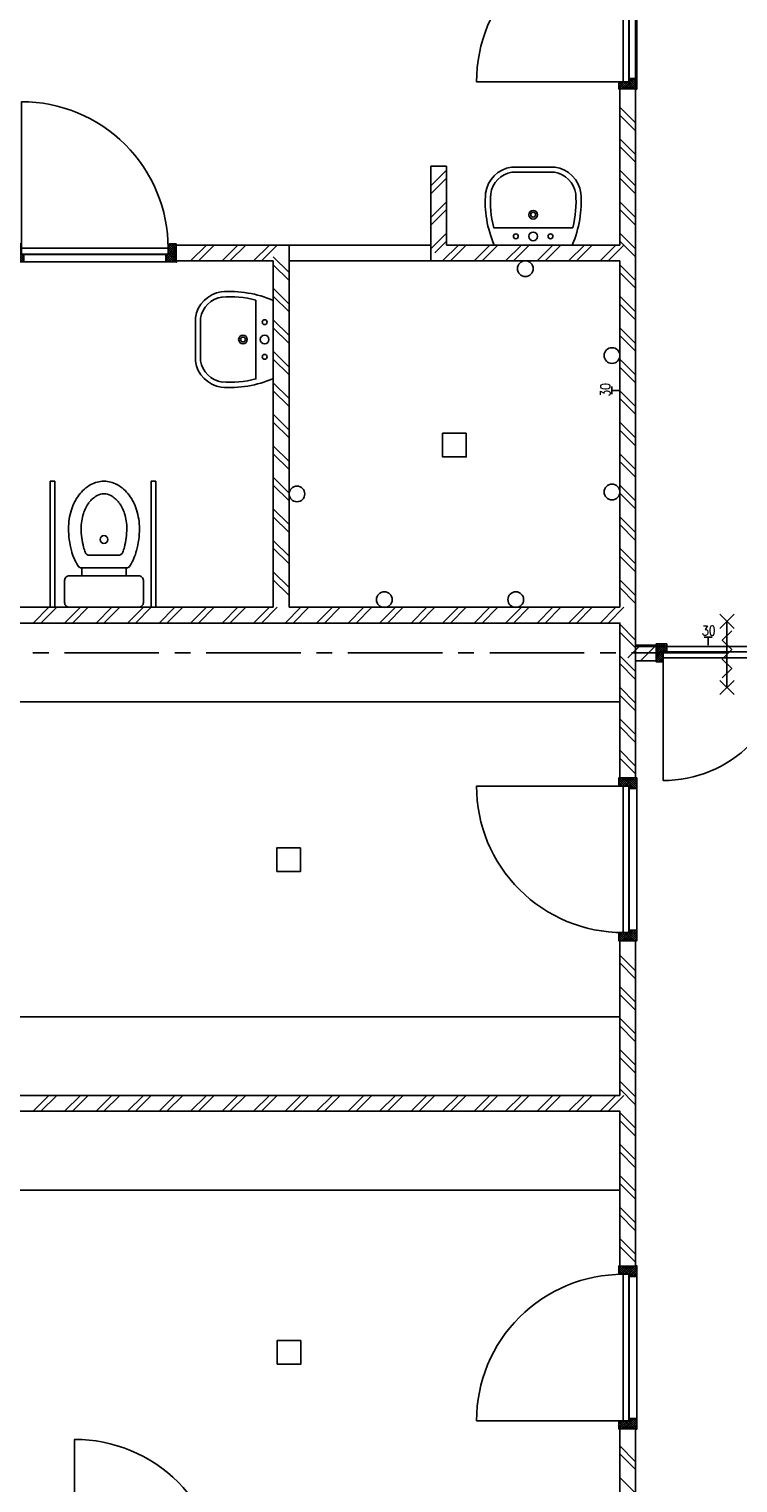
# Model space of a CAD drawing. Extents: x -66955 to 52345, y -20450 to 69550.
# Tile 29 of 94: x -59280 to -54780, y 50515 to 59746. Entities that reach past the tile are written whole.
import ezdxf
from ezdxf.enums import TextEntityAlignment as Align

# ---------------------------------------------------------------- set-up
doc = ezdxf.new("R2010")
doc.units = 0
doc.header["$MEASUREMENT"] = 0
doc.linetypes.add('HIDDEN', pattern=[0.375, 0.25, -0.125])
for name, color, linetype in [('BEGGR$--21-', 7, 'CONTINUOUS'), ('BEGGR$--22-', 7, 'CONTINUOUS'), ('BEGGR$--23-', 7, 'CONTINUOUS'), ('BEGGR$--32-', 7, 'CONTINUOUS'), ('BEGGR$--43-', 7, 'CONTINUOUS'), ('BEGGR$--72-', 7, 'CONTINUOUS'), ('BEGGR$--74-', 7, 'CONTINUOUS'), ('BEGGR$--E5-', 7, 'CONTINUOUS'), ('BEGGR$--E6-', 7, 'CONTINUOUS'), ('BEGGR--43-', 7, 'CONTINUOUS'), ('BEGGR--74-', 7, 'CONTINUOUS'), ('STRAMIEN--E7-', 7, 'CONTINUOUS')]:
    doc.layers.add(name, color=color, linetype=linetype)
doc.styles.add('ROMANS', font='ROMANS', dxfattribs={"height": 0.2})
doc.styles.add('txt', font='TXT', dxfattribs={"height": 0.2})

# ---------------------------------------------------------------- blocks, each defined once
blk = doc.blocks.new('*O576')
at = {"layer": 'BEGGR$--E6-', "color": 7, "linetype": 'CONTINUOUS'}
for p, q in [((-45.01, 164.98), (45.03, 254.99)), ((-44.99, 255.01), (45.01, 164.99)), ((0, 210), (0, -210.03)), ((-45.02, -254.99), (45.01, -165)), ((-44.99, -165.02), (44.99, -255.03))]:
    blk.add_line(p, q, dxfattribs=at)
blk.add_lwpolyline([(30.02, 150), (-29.99, 89.98), (30.03, 29.97), (-29.99, -30.01), (29.99, -90), (-30, -150.02)], dxfattribs=at)
blk = doc.blocks.new('*O601')
at = {"layer": 'BEGGR$--32-', "color": 7, "linetype": 'CONTINUOUS'}
blk.add_lwpolyline([(390, -371, 0.414214), (-390, 409), (-390, -371), (390, -371)], format="xyb", dxfattribs=at)
blk.add_lwpolyline([(-390, -409), (390, -409), (390, -371), (-390, -371)], close=True, dxfattribs=at)
blk = doc.blocks.new('*O602')
at = {"layer": 'BEGGR$--32-', "color": 7, "linetype": 'CONTINUOUS'}
blk.add_lwpolyline([(-390, -371, -0.414214), (390, 409), (390, -371), (-390, -371)], format="xyb", dxfattribs=at)
blk.add_lwpolyline([(390, -409), (-390, -409), (-390, -371), (390, -371)], close=True, dxfattribs=at)
blk = doc.blocks.new('BI$BS')
at = {"layer": 'BEGGR$--21-', "color": 7, "linetype": 'CONTINUOUS'}
blk.add_line((0.01, 114), (0.01, 0), dxfattribs=at)
at = {"layer": 'BEGGR$--32-', "color": 7, "linetype": 'CONTINUOUS'}
for p, q in [((-1674, 84.85), (-1644.85, 114)), ((-1674, 98.99), (-1658.99, 114)), ((-1674, 113.14), (-1673.14, 114)), ((-1674, 113.14), (-1632, 71.14)), ((-1674, 98.99), (-1632, 56.99)), ((-1665, 79.71), (-1638, 106.71)), ((-1665, 65.57), (-1632.57, 98)), ((-1660.72, 114), (-1632, 85.28)), ((-1646.58, 114), (-1638, 105.42)), ((-13.28, 114), (-42, 85.28)), ((0, 113.14), (-42, 71.14)), ((0, 98.99), (-42, 56.99)), ((-9, 65.57), (-41.43, 98)), ((-27.42, 114), (-36, 105.42)), ((-9, 79.71), (-36, 106.71)), ((0, 84.85), (-29.15, 114)), ((0, 98.99), (-15.01, 114)), ((0, 113.14), (-0.86, 114)), ((-1674, 84.85), (-1673.15, 84)), ((-1674, 14.14), (-1632, 56.14)), ((-1674, 0), (-1627, 47)), ((-1674, 28.28), (-1672.28, 30)), ((-1674, 28.28), (-1645.72, 0)), ((-1674, 14.14), (-1659.86, 0)), ((-1665, 51.43), (-1632, 84.43)), ((-1665, 75.85), (-1607, 17.85)), ((-1665, 37.28), (-1632, 70.28)), ((-1665, 61.71), (-1607, 3.71)), ((-1665, 47.57), (-1617.43, 0)), ((-1665, 33.43), (-1631.57, 0)), ((-1659.86, 0), (-1612.86, 47)), ((-1645.72, 0), (-1607, 38.72)), ((-1631.57, 0), (-1607, 24.57)), ((-1622.01, 47), (-1607, 31.99)), ((-1617.43, 0), (-1607, 10.43)), ((-1607.86, 47), (-1607, 46.14)), ((-9, 75.85), (-67, 17.85)), ((-9, 61.71), (-67, 3.71)), ((-51.99, 47), (-67, 31.99)), ((-66.14, 47), (-67, 46.14)), ((-28.28, 0), (-67, 38.72)), ((-42.43, 0), (-67, 24.57)), ((-56.57, 0), (-67, 10.43)), ((-14.14, 0), (-61.14, 47)), ((-9, 47.57), (-56.57, 0)), ((0, 0), (-47, 47)), ((-9, 33.43), (-42.43, 0)), ((-9, 51.43), (-42, 84.43)), ((-9, 37.28), (-42, 70.28)), ((0, 14.14), (-42, 56.14)), ((0, 28.28), (-28.28, 0)), ((0, 14.14), (-14.14, 0)), ((0, 28.28), (-1.72, 30)), ((0, 84.85), (-0.85, 84))]:
    blk.add_line(p, q, dxfattribs=at)
for points in [[(-1674, 0), (-1607, 0), (-1607, 47), (-1632, 47), (-1632, 98), (-1638, 98), (-1638, 114), (-1674, 114), (-1674, 84), (-1665, 84), (-1665, 30), (-1674, 30)], [(-1674, 0), (-1607, 0), (-1607, 47), (-1632, 47), (-1632, 98), (-1638, 98), (-1638, 114), (-1674, 114), (-1674, 84), (-1665, 84), (-1665, 30), (-1674, 30)], [(0, 0), (-67, 0), (-67, 47), (-42, 47), (-42, 98), (-36, 98), (-36, 114), (0, 114), (0, 84), (-9, 84), (-9, 30), (0, 30)], [(0, 0), (-67, 0), (-67, 47), (-42, 47), (-42, 98), (-36, 98), (-36, 114), (0, 114), (0, 84), (-9, 84), (-9, 30), (0, 30)]]:
    blk.add_lwpolyline(points, close=True, dxfattribs=at)
for p in [(-1674, 0), (0, 0)]:
    blk.add_point(p, dxfattribs=at)
for name, p in [('*O601', (-1240, 458)), ('*O602', (-434, 458))]:
    blk.add_blockref(name, p, dxfattribs=at)
at = {"layer": 'BEGGR$--32-', "color": 7, "linetype": 'CONTINUOUS', "extrusion": (0, 0, -1), "style": 'txt'}
for p in [(1641, 76), (23, 76)]:
    blk.add_text('67x114', height=10, rotation=270, dxfattribs=at).set_placement(p)
blk = doc.blocks.new('*O622')
at = {"layer": 'BEGGR$--32-', "color": 7, "linetype": 'CONTINUOUS'}
for p, q in [((-517, 494.36), (-502.86, 508.5)), ((-517, 480.22), (-488.72, 508.5)), ((-517, 508.5), (-467, 458.5)), ((-517, 494.36), (-467, 444.36)), ((-517, 480.22), (-515.28, 478.5)), ((-508, 475.07), (-474.57, 508.5)), ((-508, 460.93), (-460.43, 508.5)), ((-508, 446.79), (-450, 504.79)), ((-508, 432.65), (-450, 490.65)), ((-508, 471.22), (-467, 430.22)), ((-502.86, 508.5), (-455.86, 461.5)), ((-488.72, 508.5), (-450, 469.78)), ((-474.57, 508.5), (-450, 483.93)), ((-465.01, 461.5), (-450, 476.51)), ((-460.43, 508.5), (-450, 498.07)), ((-450.86, 461.5), (-450, 462.36)), ((460.43, 508.5), (450, 498.07)), ((474.57, 508.5), (450, 483.93)), ((488.72, 508.5), (450, 469.78)), ((508, 446.79), (450, 504.79)), ((508, 432.65), (450, 490.65)), ((465.01, 461.5), (450, 476.51)), ((450.86, 461.5), (450, 462.36)), ((502.86, 508.5), (455.86, 461.5)), ((508, 460.93), (460.43, 508.5)), ((517, 508.5), (467, 458.5)), ((517, 494.36), (467, 444.36)), ((508, 471.22), (467, 430.22)), ((508, 475.07), (474.57, 508.5)), ((517, 480.22), (488.72, 508.5)), ((517, 494.36), (502.86, 508.5)), ((517, 480.22), (515.28, 478.5)), ((-517, 409.51), (-467, 459.51)), ((-517, 395.36), (-467, 445.36)), ((-517, 423.65), (-516.15, 424.5)), ((-517, 423.65), (-487.85, 394.5)), ((-517, 409.51), (-501.99, 394.5)), ((-517, 395.36), (-516.14, 394.5)), ((-508, 457.07), (-467, 416.07)), ((-508, 442.93), (-473, 407.93)), ((-508, 428.79), (-473.71, 394.5)), ((-503.72, 394.5), (-467, 431.22)), ((-489.58, 394.5), (-467, 417.08)), ((-475.44, 394.5), (-473, 396.94)), ((517, 409.51), (467, 459.51)), ((508, 457.07), (467, 416.07)), ((517, 395.36), (467, 445.36)), ((503.72, 394.5), (467, 431.22)), ((489.58, 394.5), (467, 417.08)), ((508, 442.93), (473, 407.93)), ((475.44, 394.5), (473, 396.94)), ((508, 428.79), (473.71, 394.5)), ((517, 423.65), (487.85, 394.5)), ((517, 409.51), (501.99, 394.5)), ((517, 395.36), (516.14, 394.5)), ((517, 423.65), (516.15, 424.5))]:
    blk.add_line(p, q, dxfattribs=at)
for points in [[(-517, 508.5), (-450, 508.5), (-450, 461.5), (-467, 461.5), (-467, 410.5), (-473, 410.5), (-473, 394.5), (-517, 394.5), (-517, 424.5), (-508, 424.5), (-508, 478.5), (-517, 478.5)], [(-517, 508.5), (-450, 508.5), (-450, 461.5), (-467, 461.5), (-467, 410.5), (-473, 410.5), (-473, 394.5), (-517, 394.5), (-517, 424.5), (-508, 424.5), (-508, 478.5), (-517, 478.5)], [(450, 508.5), (-450, 508.5), (-450, 461.5), (450, 461.5)], [(517, 508.5), (450, 508.5), (450, 461.5), (467, 461.5), (467, 410.5), (473, 410.5), (473, 394.5), (517, 394.5), (517, 424.5), (508, 424.5), (508, 478.5), (517, 478.5)], [(517, 508.5), (450, 508.5), (450, 461.5), (467, 461.5), (467, 410.5), (473, 410.5), (473, 394.5), (517, 394.5), (517, 424.5), (508, 424.5), (508, 478.5), (517, 478.5)], [(-465, 459.5), (465, 459.5), (465, 421.5), (-465, 421.5)]]:
    blk.add_lwpolyline(points, close=True, dxfattribs=at)
blk.add_lwpolyline([(465, 421.49, -0.4142136), (-465, -508.5), (-465, 421.5), (465, 421.5)], format="xyb", dxfattribs=at)
for p in [(-517, 508.5), (517, 508.5)]:
    blk.add_point(p, dxfattribs=at)
at = {"layer": 'BEGGR$--32-', "color": 7, "linetype": 'CONTINUOUS', "style": 'txt'}
for p in [(-484, 432.5), (494, 432.5)]:
    blk.add_text('67x114', height=10, rotation=90, dxfattribs=at).set_placement(p)
blk = doc.blocks.new('BI$MS')
at = {"layer": 'BEGGR$--32-', "color": 7, "linetype": 'CONTINUOUS'}
blk.add_blockref('*O622', (-517, -508.5), dxfattribs=at)
blk = doc.blocks.new('S58B02')
at = {"layer": 'BEGGR--43-', "color": 7, "linetype": 'CONTINUOUS'}
blk.add_lwpolyline([(-247.5, 0), (247.5, 0, -0.123106), (302.5, -330, -0.333333), (137.5, -495), (137.5, -495), (-137.5, -495), (-137.5, -495, -0.333333), (-302.5, -330, -0.123106), (-247.5, 0)], format="xyb", dxfattribs=at)
at = {"layer": 'BEGGR--74-', "color": 7, "linetype": 'CONTINUOUS'}
for points in [[(-247.5, 0), (247.5, 0, -0.123106), (302.5, -330, -0.333333), (137.5, -495), (137.5, -495), (-137.5, -495), (-137.5, -495, -0.333333), (-302.5, -330, -0.123106), (-247.5, 0), (-247.5, 0)], [(-250.6, -110), (250.6, -110, -0.083651), (269.6, -327.4), (269.8, -325.3, -0.329371), (135.1, -462), (-135.1, -462, -0.329371), (-269.8, -325.3), (-269.6, -327.4, -0.083651), (-250.6, -110)]]:
    blk.add_lwpolyline(points, format="xyb", dxfattribs=at)
for centre, radius in [((-110, -55), 15.4), ((0, -55), 27.5), ((110, -55), 15.4), ((0, -192.5), 27.5), ((0, -192.5), 15.4)]:
    blk.add_circle(centre, radius, dxfattribs=at)
blk = doc.blocks.new('*O219')
at = {"layer": 'BEGGR--74-', "color": 7, "linetype": 'CONTINUOUS'}
blk.add_line((91, -195), (-91, -195), dxfattribs=at)
at = {"layer": 'BEGGR--74-', "color": 7, "linetype": 'CONTINUOUS', "extrusion": (0, -0.000122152, -1)}
blk.add_circle((0, -95, 0), 25, dxfattribs=at)
for centre, radius, start, end in [((0, 104.2, 0), 90.8, 61.08886, 89.99998), ((0, 104.2, 0), 90.8, 90.00007, 118.91119), ((-88.4, 1.5, 0), 229.4, 17.25793, 36.86994), ((-34.3, 42.1, 0), 161.8, 36.86991, 61.08881), ((34.3, 42.1, 0), 161.8, 118.91123, 143.13013), ((88.4, 1.5, 0), 229.4, 143.13011, 162.74211), ((-173.7, -25, 0), 318.7, 359.99998, 17.258), ((173.7, -25, 0), 318.7, 162.74204, 180.00007), ((-317.6, -25, 0), 462.6, 345.08926, 0), ((317.6, -25, 0), 462.6, 180, 194.91074), ((-161, -66.7, 0), 300.6, 338.69341, 345.08926), ((91.1, -165, 0), 30, 270, 338.69341), ((-91, -165, 0), 30, 201.30659, 270), ((161.1, -66.7, 0), 300.6, 194.91074, 201.30659)]:
    blk.add_arc(centre, radius, start, end, dxfattribs=at)
blk = doc.blocks.new('*O218')
at = {"layer": 'BEGGR--74-', "color": 7, "linetype": 'CONTINUOUS', "extrusion": (-4.112e-06, 5.37221e-05, 1)}
blk.add_lwpolyline([(-166.6, -135.3, -0.068444), (-206.7, -39.6, -0.065152), (-225, 100, -0.075445), (-207.1, 218.3, -0.085783), (-159.1, 312.1, -0.10607), (-82.6, 378.7, -0.126822), (0, 400, -0.126822), (82.6, 378.7, -0.10607), (159.1, 312.1, -0.085783), (207, 218.3, -0.075445), (225, 100, -0.065152), (206.7, -39.6, -0.068444), (166.6, -135.3), (166.6, -135.3, -0.265274), (140.8, -150), (-140.8, -150, -0.265274), (-166.6, -135.3)], format="xyb", dxfattribs=at)
at = {"layer": 'BEGGR--74-', "color": 7, "linetype": 'CONTINUOUS'}
blk.add_lwpolyline([(-140.8, -150), (-140.8, -200), (140.8, -200), (140.8, -150)], close=True, dxfattribs=at)
at = {"layer": 'BEGGR--74-', "color": 7, "linetype": 'CONTINUOUS', "extrusion": (-1.91341e-14, 7.32915e-06, 1)}
blk.add_lwpolyline([(220, -200), (-220, -200, 0.414214), (-250, -230), (-250, -370, 0.414214), (-220, -400), (220, -400, 0.414214), (250, -370), (250, -230, 0.414214), (220, -200)], format="xyb", dxfattribs=at)
at = {"layer": 'BEGGR--74-', "color": 7, "linetype": 'CONTINUOUS', "extrusion": (0, -0.000122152, -1)}
for centre, start, end in [((-62.2, -5.2, 0), 326.61181, 327.26477), ((62.2, -5.2, 0), 212.73523, 213.38819)]:
    blk.add_arc(centre, 263.1, start, end, dxfattribs=at)
at = {"layer": 'BEGGR--74-', "color": 7, "linetype": 'CONTINUOUS'}
blk.add_blockref('*O219', (0, 125), dxfattribs=at)
blk = doc.blocks.new('WC')
at = {"layer": 'BEGGR--74-', "color": 7, "linetype": 'CONTINUOUS'}
blk.add_blockref('*O218', (0, 400), dxfattribs=at)
blk = doc.blocks.new('*O676')
at = {"layer": 'BEGGR$--74-', "color": 7, "linetype": 'CONTINUOUS'}
for points in [[(-335, -399.99), (-305, -399.99), (-305, 400.01), (-335, 400.01)], [(305, -399.99), (335, -399.99), (335, 400.01), (305, 400.01)]]:
    blk.add_lwpolyline(points, close=True, dxfattribs=at)
at = {"layer": 'BEGGR$--74-', "color": 7, "linetype": 'CONTINUOUS', "rotation": 180}
blk.add_blockref('WC', (-6, 400.01), dxfattribs=at)
blk = doc.blocks.new('WC1')
at = {"layer": 'BEGGR$--74-', "color": 7, "linetype": 'CONTINUOUS'}
blk.add_blockref('*O676', (335, -400.01), dxfattribs=at)
blk = doc.blocks.new('*O677')
at = {"layer": 'BEGGR$--32-', "color": 7, "linetype": 'CONTINUOUS'}
for p, q in [((-509, 494.36), (-494.86, 508.5)), ((-509, 480.22), (-480.72, 508.5)), ((-509, 508.5), (-462, 461.5)), ((-509, 494.36), (-467, 452.36)), ((-509, 480.22), (-507.28, 478.5)), ((-500, 475.07), (-466.57, 508.5)), ((-500, 460.93), (-452.43, 508.5)), ((-500, 446.79), (-442, 504.79)), ((-500, 432.65), (-442, 490.65)), ((-500, 471.22), (-467, 438.22)), ((-494.86, 508.5), (-447.86, 461.5)), ((-480.72, 508.5), (-442, 469.78)), ((-466.57, 508.5), (-442, 483.93)), ((-457.01, 461.5), (-442, 476.51)), ((-452.43, 508.5), (-442, 498.07)), ((-442.86, 461.5), (-442, 462.36)), ((452.43, 508.5), (442, 498.07)), ((466.57, 508.5), (442, 483.93)), ((480.72, 508.5), (442, 469.78)), ((500, 446.79), (442, 504.79)), ((500, 432.65), (442, 490.65)), ((457.01, 461.5), (442, 476.51)), ((442.86, 461.5), (442, 462.36)), ((494.86, 508.5), (447.86, 461.5)), ((500, 460.93), (452.43, 508.5)), ((509, 508.5), (462, 461.5)), ((500, 475.07), (466.57, 508.5)), ((509, 494.36), (467, 452.36)), ((500, 471.22), (467, 438.22)), ((509, 480.22), (480.72, 508.5)), ((509, 494.36), (494.86, 508.5)), ((509, 480.22), (507.28, 478.5)), ((-509, 409.51), (-467, 451.51)), ((-509, 395.36), (-467, 437.36)), ((-509, 423.65), (-508.15, 424.5)), ((-509, 423.65), (-479.85, 394.5)), ((-509, 409.51), (-493.99, 394.5)), ((-509, 395.36), (-508.14, 394.5)), ((-500, 457.07), (-467, 424.07)), ((-500, 442.93), (-467.57, 410.5)), ((-500, 428.79), (-473, 401.79)), ((-495.72, 394.5), (-467, 423.22)), ((-481.58, 394.5), (-473, 403.08)), ((500, 457.07), (467, 424.07)), ((509, 409.51), (467, 451.51)), ((509, 395.36), (467, 437.36)), ((495.72, 394.5), (467, 423.22)), ((500, 442.93), (467.57, 410.5)), ((500, 428.79), (473, 401.79)), ((481.58, 394.5), (473, 403.08)), ((509, 423.65), (479.85, 394.5)), ((509, 409.51), (493.99, 394.5)), ((509, 395.36), (508.14, 394.5)), ((509, 423.65), (508.15, 424.5))]:
    blk.add_line(p, q, dxfattribs=at)
for points in [[(-509, 508.5), (-442, 508.5), (-442, 461.5), (-467, 461.5), (-467, 410.5), (-473, 410.5), (-473, 394.5), (-509, 394.5), (-509, 424.5), (-500, 424.5), (-500, 478.5), (-509, 478.5)], [(-509, 508.5), (-442, 508.5), (-442, 461.5), (-467, 461.5), (-467, 410.5), (-473, 410.5), (-473, 394.5), (-509, 394.5), (-509, 424.5), (-500, 424.5), (-500, 478.5), (-509, 478.5)], [(442, 508.5), (-442, 508.5), (-442, 461.5), (442, 461.5)], [(509, 508.5), (442, 508.5), (442, 461.5), (467, 461.5), (467, 410.5), (473, 410.5), (473, 394.5), (509, 394.5), (509, 424.5), (500, 424.5), (500, 478.5), (509, 478.5)], [(509, 508.5), (442, 508.5), (442, 461.5), (467, 461.5), (467, 410.5), (473, 410.5), (473, 394.5), (509, 394.5), (509, 424.5), (500, 424.5), (500, 478.5), (509, 478.5)], [(-465, 459.5), (465, 459.5), (465, 421.5), (-465, 421.5)]]:
    blk.add_lwpolyline(points, close=True, dxfattribs=at)
blk.add_lwpolyline([(465, 421.5, -0.4142136), (-465, -508.5), (-465, 421.5), (465, 421.5)], format="xyb", dxfattribs=at)
for p in [(-509, 508.5), (509, 508.5)]:
    blk.add_point(p, dxfattribs=at)
at = {"layer": 'BEGGR$--32-', "color": 7, "linetype": 'CONTINUOUS', "extrusion": (0, 0, -1), "style": 'txt'}
for p in [(476, 476.49), (-486, 476.49)]:
    blk.add_text('67x114', height=10, rotation=270, dxfattribs=at).set_placement(p)
blk = doc.blocks.new('BI$PS')
at = {"layer": 'BEGGR$--32-', "color": 7, "linetype": 'CONTINUOUS'}
blk.add_blockref('*O677', (-509, -508.5), dxfattribs=at)

msp = doc.modelspace()

# ---------------------------------------------------------------- linework, layer by layer
at = {"layer": 'BEGGR$--21-', "color": 7, "linetype": 'CONTINUOUS'}
for p, q in [((-57630, 58375), (-57630, 56075)), ((-57730, 58300), (-57630, 58200)), ((-57730, 58275), (-57730, 56075)), ((-57730, 58250), (-57630, 58150)), ((-57730, 58100), (-57630, 58000)), ((-57730, 58050), (-57630, 57950)), ((-57730, 57900), (-57630, 57800)), ((-57730, 57850), (-57630, 57750)), ((-57730, 57700), (-57630, 57600)), ((-57730, 57650), (-57630, 57550)), ((-57730, 57500), (-57630, 57400)), ((-57730, 57450), (-57630, 57350)), ((-57730, 57300), (-57630, 57200)), ((-57730, 57250), (-57630, 57150)), ((-57730, 57100), (-57630, 57000)), ((-57730, 57050), (-57630, 56950)), ((-57730, 56900), (-57630, 56800)), ((-57730, 56850), (-57630, 56750)), ((-57730, 56700), (-57630, 56600)), ((-57730, 56650), (-57630, 56550)), ((-57730, 56500), (-57630, 56400)), ((-57730, 56450), (-57630, 56350)), ((-57730, 56300), (-57630, 56200)), ((-57730, 56250), (-57630, 56150))]:
    msp.add_line(p, q, dxfattribs=at)
at = {"layer": 'BEGGR$--22-', "color": 7, "linetype": 'CONTINUOUS'}
for p, q in [((-55530, 58375), (-55530, 59366)), ((-55430, 59366), (-55530, 59366)), ((-55430, 56075), (-55430, 59366)), ((-55430, 59150), (-55530, 59250)), ((-55430, 59100), (-55530, 59200)), ((-55430, 58950), (-55530, 59050)), ((-55430, 58900), (-55530, 59000)), ((-56730, 58875), (-56730, 58275)), ((-56730, 58875), (-56630, 58875)), ((-56630, 58850), (-56730, 58750)), ((-56630, 58800), (-56730, 58700)), ((-56630, 58875), (-56630, 58375)), ((-55430, 58750), (-55530, 58850)), ((-55430, 58700), (-55530, 58800)), ((-56630, 58650), (-56730, 58550)), ((-55430, 58550), (-55530, 58650)), ((-56630, 58600), (-56730, 58500)), ((-55430, 58500), (-55530, 58600)), ((-56630, 58450), (-56730, 58350)), ((-55430, 58350), (-55530, 58450)), ((-57630, 58375), (-58346, 58375)), ((-58346, 58375), (-58346, 58275)), ((-58155, 58375), (-58255, 58275)), ((-58105, 58375), (-58205, 58275)), ((-57955, 58375), (-58055, 58275)), ((-57905, 58375), (-58005, 58275)), ((-57755, 58375), (-57855, 58275)), ((-57705, 58375), (-57805, 58275)), ((-56630, 58400), (-56705, 58325)), ((-56555, 58375), (-56655, 58275)), ((-55530, 58375), (-56630, 58375)), ((-56505, 58375), (-56605, 58275)), ((-56355, 58375), (-56455, 58275)), ((-56305, 58375), (-56405, 58275)), ((-56155, 58375), (-56255, 58275)), ((-56105, 58375), (-56205, 58275)), ((-55955, 58375), (-56055, 58275)), ((-55905, 58375), (-56005, 58275)), ((-55755, 58375), (-55855, 58275)), ((-55705, 58375), (-55805, 58275)), ((-55555, 58375), (-55655, 58275)), ((-55505, 58375), (-55605, 58275)), ((-55430, 58300), (-55530, 58400)), ((-57730, 58275), (-58346, 58275)), ((-55530, 58275), (-56730, 58275)), ((-55530, 56075), (-55530, 58275)), ((-55430, 58150), (-55530, 58250)), ((-55430, 58100), (-55530, 58200)), ((-55430, 57950), (-55530, 58050)), ((-55430, 57900), (-55530, 58000)), ((-55430, 57750), (-55530, 57850)), ((-55430, 57700), (-55530, 57800)), ((-55430, 57550), (-55530, 57650)), ((-55430, 57500), (-55530, 57600)), ((-55430, 57350), (-55530, 57450)), ((-55430, 57300), (-55530, 57400)), ((-55430, 57150), (-55530, 57250)), ((-55430, 57100), (-55530, 57200)), ((-55430, 56950), (-55530, 57050)), ((-55430, 56900), (-55530, 57000)), ((-55430, 56750), (-55530, 56850)), ((-55430, 56700), (-55530, 56800)), ((-55430, 56550), (-55530, 56650)), ((-55430, 56500), (-55530, 56600)), ((-55430, 56350), (-55530, 56450)), ((-55430, 56300), (-55530, 56400)), ((-55430, 56150), (-55530, 56250)), ((-55430, 56100), (-55530, 56200)), ((-57730, 56075), (-59380, 56075)), ((-59155, 56075), (-59255, 55975)), ((-59105, 56075), (-59205, 55975)), ((-58955, 56075), (-59055, 55975)), ((-58905, 56075), (-59005, 55975)), ((-58755, 56075), (-58855, 55975)), ((-58705, 56075), (-58805, 55975)), ((-58555, 56075), (-58655, 55975)), ((-58505, 56075), (-58605, 55975)), ((-58355, 56075), (-58455, 55975)), ((-58305, 56075), (-58405, 55975)), ((-58155, 56075), (-58255, 55975)), ((-58105, 56075), (-58205, 55975)), ((-57955, 56075), (-58055, 55975)), ((-57905, 56075), (-58005, 55975)), ((-57755, 56075), (-57855, 55975)), ((-57705, 56075), (-57805, 55975)), ((-57555, 56075), (-57655, 55975)), ((-55530, 56075), (-57630, 56075)), ((-57505, 56075), (-57605, 55975)), ((-57355, 56075), (-57455, 55975)), ((-57305, 56075), (-57405, 55975)), ((-57155, 56075), (-57255, 55975)), ((-57105, 56075), (-57205, 55975)), ((-56955, 56075), (-57055, 55975)), ((-56905, 56075), (-57005, 55975)), ((-56755, 56075), (-56855, 55975)), ((-56705, 56075), (-56805, 55975)), ((-56555, 56075), (-56655, 55975)), ((-56505, 56075), (-56605, 55975)), ((-56355, 56075), (-56455, 55975)), ((-56305, 56075), (-56405, 55975)), ((-56155, 56075), (-56255, 55975)), ((-56105, 56075), (-56205, 55975)), ((-55955, 56075), (-56055, 55975)), ((-55905, 56075), (-56005, 55975)), ((-55755, 56075), (-55855, 55975)), ((-55705, 56075), (-55805, 55975)), ((-55555, 56075), (-55655, 55975)), ((-55505, 56075), (-55605, 55975)), ((-55430, 54992), (-55430, 56075)), ((-55530, 55975), (-59816, 55975)), ((-55530, 54992), (-55530, 55975)), ((-55430, 55867), (-55530, 55967)), ((-55430, 55817), (-55530, 55917)), ((-55430, 55667), (-55530, 55767)), ((-55399.01, 55835), (-55480.01, 55754)), ((-55299.01, 55835), (-55430, 55835)), ((-55299.01, 55835), (-55399.01, 55735)), ((-55299.01, 55835), (-55299.01, 55735)), ((-55430, 55617), (-55530, 55717)), ((-55299.01, 55735), (-55430, 55735)), ((-55430, 55467), (-55530, 55567)), ((-55430, 55417), (-55530, 55517)), ((-55430, 55267), (-55530, 55367)), ((-55430, 55217), (-55530, 55317)), ((-55430, 55067), (-55530, 55167)), ((-55430, 55017), (-55530, 55117)), ((-55430, 54992), (-55530, 54992)), ((-55530.01, 52975), (-55530.01, 53958)), ((-55430.01, 53958), (-55530.01, 53958)), ((-55430.01, 51892), (-55430.01, 53958)), ((-55430.01, 53767), (-55530.01, 53867)), ((-55430.01, 53717), (-55530.01, 53817)), ((-55430.01, 53567), (-55530.01, 53667)), ((-55430.01, 53517), (-55530.01, 53617)), ((-55430.01, 53367), (-55530.01, 53467)), ((-55430.01, 53317), (-55530.01, 53417)), ((-55430.01, 53167), (-55530.01, 53267)), ((-55430.01, 53117), (-55530.01, 53217)), ((-55430.01, 52967), (-55530.01, 53067)), ((-55430.01, 52917), (-55530.01, 53017)), ((-55530.01, 52975), (-63330, 52975)), ((-59155.01, 52975), (-59255.01, 52875)), ((-59105.01, 52975), (-59205.01, 52875)), ((-58955.01, 52975), (-59055.01, 52875)), ((-58905.01, 52975), (-59005.01, 52875)), ((-58755.01, 52975), (-58855.01, 52875)), ((-58705.01, 52975), (-58805.01, 52875)), ((-58555.01, 52975), (-58655.01, 52875)), ((-58505.01, 52975), (-58605.01, 52875)), ((-58355.01, 52975), (-58455.01, 52875)), ((-58305.01, 52975), (-58405.01, 52875)), ((-58155.01, 52975), (-58255.01, 52875)), ((-58105.01, 52975), (-58205.01, 52875)), ((-57955.01, 52975), (-58055.01, 52875)), ((-57905.01, 52975), (-58005.01, 52875)), ((-57755.01, 52975), (-57855.01, 52875)), ((-57705.01, 52975), (-57805.01, 52875)), ((-57555.01, 52975), (-57655.01, 52875)), ((-57505.01, 52975), (-57605.01, 52875)), ((-57355.01, 52975), (-57455.01, 52875)), ((-57305.01, 52975), (-57405.01, 52875)), ((-57155.01, 52975), (-57255.01, 52875)), ((-57105.01, 52975), (-57205.01, 52875)), ((-56955.01, 52975), (-57055.01, 52875)), ((-56905.01, 52975), (-57005.01, 52875)), ((-56755.01, 52975), (-56855.01, 52875)), ((-56705.01, 52975), (-56805.01, 52875)), ((-56555.01, 52975), (-56655.01, 52875)), ((-56505.01, 52975), (-56605.01, 52875)), ((-56355.01, 52975), (-56455.01, 52875)), ((-56305.01, 52975), (-56405.01, 52875)), ((-56155.01, 52975), (-56255.01, 52875)), ((-56105.01, 52975), (-56205.01, 52875)), ((-55955.01, 52975), (-56055.01, 52875)), ((-55905.01, 52975), (-56005.01, 52875)), ((-55755.01, 52975), (-55855.01, 52875)), ((-55705.01, 52975), (-55805.01, 52875)), ((-55555.01, 52975), (-55655.01, 52875)), ((-55505.01, 52975), (-55605.01, 52875)), ((-55530.01, 52875), (-63330, 52875)), ((-55530.01, 51892), (-55530.01, 52875)), ((-55430.01, 52767), (-55530.01, 52867)), ((-55430.01, 52717), (-55530.01, 52817)), ((-55430.01, 52567), (-55530.01, 52667)), ((-55430.01, 52517), (-55530.01, 52617)), ((-55430.01, 52367), (-55530.01, 52467)), ((-55430.01, 52317), (-55530.01, 52417)), ((-55430.01, 52167), (-55530.01, 52267)), ((-55430.01, 52117), (-55530.01, 52217)), ((-55430.01, 51967), (-55530.01, 52067)), ((-55430.01, 51917), (-55530.01, 52017)), ((-55430.01, 51892), (-55530.01, 51892)), ((-55530, 47575), (-55530, 50858)), ((-55430, 50858), (-55530, 50858)), ((-55430, 47575), (-55430, 50858)), ((-55430, 50650), (-55530, 50750)), ((-55430, 50600), (-55530, 50700)), ((-55430, 50450), (-55530, 50550))]:
    msp.add_line(p, q, dxfattribs=at)
at = {"layer": 'BEGGR$--23-', "color": 7, "linetype": 'CONTINUOUS'}
msp.add_lwpolyline([(-56730, 58275), (-57630, 58275), (-57630, 58375), (-56730, 58375)], close=True, dxfattribs=at)
at = {"layer": 'BEGGR$--43-', "color": 7, "linetype": 'CONTINUOUS'}
for points in [[(-56505, 57180), (-56655, 57180), (-56655, 57030), (-56505, 57030)], [(-55530, 55475), (-59480, 55475), (-59480, 55975), (-55530, 55975)], [(-57556.98, 54548.37), (-57706.98, 54548.37), (-57706.98, 54398.37), (-57556.98, 54398.37)], [(-55530, 52975), (-63330, 52975), (-63330, 53475), (-55530, 53475)], [(-63330, 52875), (-55530, 52875), (-55530, 52375), (-63330, 52375)], [(-57555, 51420), (-57705, 51420), (-57705, 51270), (-57555, 51270)]]:
    msp.add_lwpolyline(points, close=True, dxfattribs=at)
at = {"layer": 'BEGGR$--72-', "color": 7, "linetype": 'CONTINUOUS', "extrusion": (0, 0, -1)}
for centre in [(56130, 58225), (55580, 57673.22), (57580, 56794.62), (55580, 56806.71), (57025.02, 56123.67), (56190.92, 56123.67)]:
    msp.add_circle(centre, 50, dxfattribs=at)
at = {"layer": 'BEGGR$--E5-', "color": 92, "linetype": 'CONTINUOUS'}
for p, q in [((-55580.01, 57427), (-55580.01, 57477)), ((-55530.01, 57452), (-55580.01, 57452)), ((-54995.01, 55885), (-54945.01, 55885)), ((-54970.01, 55835), (-54970.01, 55885))]:
    msp.add_line(p, q, dxfattribs=at)
at = {"layer": 'BEGGR$--E5-', "color": 92, "linetype": 'HIDDEN'}
msp.add_lwpolyline([(-63330, 64465), (-63330, 61475), (-55430, 61475), (-55430, 55825), (-53530, 55825)], dxfattribs=at)
at = {"layer": 'STRAMIEN--E7-', "color": 6, "linetype": 'CONTINUOUS'}
for p, q in [((-59156, 55785), (-59256, 55785)), ((-58756, 55785), (-59056, 55785)), ((-58456, 55785), (-58756, 55785)), ((-58256, 55785), (-58356, 55785)), ((-57856, 55785), (-58156, 55785)), ((-57556, 55785), (-57856, 55785)), ((-57356, 55785), (-57456, 55785)), ((-56956, 55785), (-57256, 55785)), ((-56656, 55785), (-56956, 55785)), ((-56456, 55785), (-56556, 55785)), ((-56056, 55785), (-56356, 55785)), ((-55756, 55785), (-56056, 55785)), ((-55556, 55785), (-55656, 55785)), ((-55156, 55785), (-55456, 55785)), ((-54856, 55785), (-55156, 55785))]:
    msp.add_line(p, q, dxfattribs=at)

# ---------------------------------------------------------------- block references
at = {"layer": 'BEGGR$--21-', "color": 7, "linetype": 'CONTINUOUS', "yscale": -1}
msp.add_blockref('BI$BS', (-53625.01, 55842), dxfattribs=at)
at = {"layer": 'BEGGR$--32-', "color": 7, "linetype": 'CONTINUOUS', "yscale": -1, "rotation": 90}
for name, p in [('BI$PS', (-55423, 60384)), ('BI$MS', (-55423, 51892))]:
    msp.add_blockref(name, p, dxfattribs=at)
at = {"layer": 'BEGGR$--32-', "color": 7, "linetype": 'CONTINUOUS', "yscale": -1}
for p in [(-58346, 58268), (-58010, 49775)]:
    msp.add_blockref('BI$MS', p, dxfattribs=at)
at = {"layer": 'BEGGR$--32-', "color": 7, "linetype": 'CONTINUOUS', "rotation": 270}
msp.add_blockref('BI$MS', (-55423.01, 53958), dxfattribs=at)
at = {"layer": 'BEGGR$--74-', "color": 7, "linetype": 'CONTINUOUS'}
for name, p, rotation in [('S58B02', (-56080, 58375), 180), ('S58B02', (-57730, 57775), 270), ('WC1', (-58476, 56075), 180)]:
    msp.add_blockref(name, p, dxfattribs=dict(at, rotation=rotation))
at = {"layer": 'BEGGR$--E6-', "color": 7, "linetype": 'CONTINUOUS'}
msp.add_blockref('*O576', (-54850.01, 55776.1), dxfattribs=at)

# ---------------------------------------------------------------- texts
at = {"layer": 'BEGGR$--E5-', "color": 92, "linetype": 'CONTINUOUS', "style": 'ROMANS', "width": 0.8}
msp.add_text('30', height=62.5, rotation=90, dxfattribs=at).set_placement((-55621.83, 57455.92), align=Align.MIDDLE)
msp.add_text('30', height=62.5, dxfattribs=at).set_placement((-54966.08, 55926.82), align=Align.MIDDLE)

doc.saveas('drawing.dxf')
